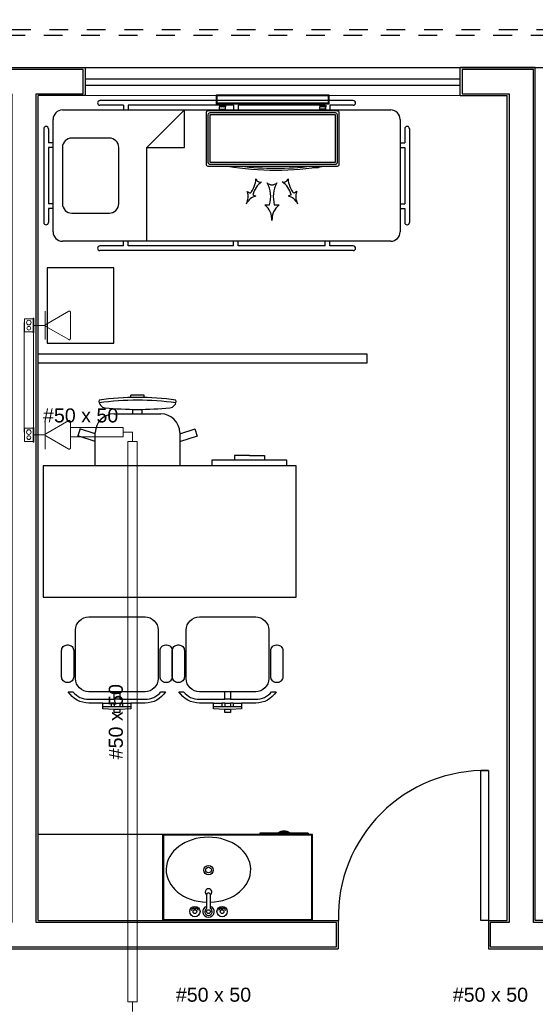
# Model space of a CAD drawing. Header units: feet. Extents: x 0 to 201, y 3 to 56.
# Tile 17 of 26: x 26.56 to 29.31, y 20.36 to 25.62. Entities that reach past the tile are written whole.
import ezdxf

# ---------------------------------------------------------------- set-up
doc = ezdxf.new("R2010")
doc.units = ezdxf.units.FT
doc.header["$LTSCALE"] = 0.1
doc.header["$MEASUREMENT"] = 0
doc.linetypes.add('HIDDEN', pattern=[0.9525, 0.635, -0.3175])
for name, color, linetype, lineweight in [('02', 2, 'Continuous', 20), ('CE-PT Dados', 7, 'Continuous', 5), ('IFC-Caixa de passagem-Contorno', 44, 'Continuous', 5), ('LO-Condutos', 1, 'Continuous', 5), ('LO-Conexões', 9, 'Continuous', 5), ('LO-Textos conduto', 7, 'Continuous', 5)]:
    doc.layers.add(name, color=color, linetype=linetype, lineweight=lineweight)
for name, color, linetype in [('1', 1, 'Continuous'), ('100_IMPIANTI', 251, 'Continuous'), ('AR-SAN', 1, 'Continuous'), ('Arq-parede-alta', 5, 'Continuous'), ('JANELA', 3, 'Continuous'), ('MOBILARIO', 8, 'Continuous'), ('parede', 5, 'Continuous'), ('porta', 3, 'Continuous'), ('PROJEÇÃO', 6, 'HIDDEN')]:
    doc.layers.add(name, color=color, linetype=linetype)
doc.styles.add('Arial', font='arial.ttf')

msp = doc.modelspace()

# ---------------------------------------------------------------- linework, layer by layer
at = {"layer": '02', "color": 8}
for p, q in [((26.91, 25.3656), (28.9131, 25.3656)), ((28.9131, 25.2153), (26.91, 25.2153))]:
    msp.add_line(p, q, dxfattribs=at)
at = {"layer": '1', "color": 8}
msp.add_arc((29.0433, 20.8287), 0.7814, 88.5312, 181.4688, dxfattribs=at)
at = {"layer": '100_IMPIANTI'}
for p, q in [((27.6111, 25.1703), (27.6111, 25.2204)), ((27.6111, 25.2204), (28.212, 25.2204)), ((27.6161, 25.1753), (27.6161, 25.2153)), ((27.6161, 25.2153), (28.207, 25.2153)), ((28.207, 25.2153), (28.207, 25.1753)), ((28.212, 25.2204), (28.212, 25.1703)), ((28.212, 25.1703), (27.6111, 25.1703)), ((28.207, 25.1753), (27.6161, 25.1753)), ((27.6274, 25.1637), (27.6291, 25.1653)), ((27.6274, 25.1653), (27.6274, 25.1553)), ((27.66, 25.1553), (27.6274, 25.1553)), ((27.6274, 25.1433), (27.6274, 25.1553)), ((27.6274, 25.1333), (27.6274, 25.1433)), ((27.6274, 25.1433), (27.66, 25.1433)), ((27.6279, 25.1553), (27.6379, 25.1653)), ((27.6367, 25.1553), (27.6468, 25.1653)), ((27.6456, 25.1553), (27.6556, 25.1653)), ((27.6544, 25.1553), (27.66, 25.1608)), ((27.66, 25.1653), (27.66, 25.1553)), ((27.66, 25.1433), (27.66, 25.1553)), ((27.66, 25.1333), (27.66, 25.1433)), ((28.1631, 25.1653), (28.1631, 25.1553)), ((28.1631, 25.1637), (28.1648, 25.1653)), ((28.1957, 25.1553), (28.1631, 25.1553)), ((28.1631, 25.1433), (28.1631, 25.1553)), ((28.1631, 25.1333), (28.1631, 25.1433)), ((28.1957, 25.1433), (28.1631, 25.1433)), ((28.1636, 25.1553), (28.1736, 25.1653)), ((28.1725, 25.1553), (28.1825, 25.1653)), ((28.1813, 25.1553), (28.1913, 25.1653)), ((28.1902, 25.1553), (28.1957, 25.1608)), ((28.1957, 25.1653), (28.1957, 25.1553)), ((28.1957, 25.1433), (28.1957, 25.1553)), ((28.1957, 25.1333), (28.1957, 25.1433)), ((27.556, 25.1232), (27.556, 24.8493)), ((28.2571, 25.1333), (27.566, 25.1333)), ((27.566, 25.1132), (27.566, 24.8593)), ((28.2471, 25.1232), (27.5761, 25.1232)), ((28.2471, 25.1132), (27.5761, 25.1132)), ((27.5761, 25.1132), (27.5761, 24.8593)), ((28.2471, 24.8593), (28.2471, 25.1132)), ((28.2571, 24.8593), (28.2571, 25.1132)), ((28.2671, 24.8493), (28.2671, 25.1232)), ((27.566, 24.8393), (28.2571, 24.8393)), ((27.5761, 24.8593), (28.2471, 24.8593)), ((27.5761, 24.8493), (28.2471, 24.8493)), ((28.1239, 24.8293), (28.1239, 24.8301)), ((28.1565, 24.8293), (28.1239, 24.8293)), ((28.1565, 24.8293), (28.1565, 24.8347)), ((27.7753, 24.7024), (27.7908, 24.6942)), ((27.8063, 24.686), (27.8218, 24.6778)), ((28.0095, 24.686), (27.994, 24.6778)), ((28.0404, 24.7024), (28.025, 24.6942)), ((27.8703, 24.6317), (27.8954, 24.6317)), ((27.9204, 24.6317), (27.9454, 24.6317))]:
    msp.add_line(p, q, dxfattribs=at)
for centre, radius, start, end in [((27.566, 25.1232), 0.01, 90, 180), ((27.5761, 25.1132), 0.01, 90, 180), ((28.2471, 25.1132), 0.01, 0, 90), ((28.2571, 25.1232), 0.01, 0, 90), ((27.566, 24.8493), 0.01, 180, 270), ((27.5761, 24.8593), 0.01, 180, 270), ((27.9279, 26.3172), 1.5, 260.1568, 279.8432), ((27.9279, 26.3172), 1.4899, 262.7035, 277.2965), ((28.2471, 24.8593), 0.01, 270, 360), ((28.2571, 24.8493), 0.01, 270, 0), ((27.7064, 24.7728), 0.1154, 317.0365, 359.2191), ((27.9188, 24.6602), 0.1154, 124.9222, 167.1048), ((27.8449, 24.7774), 0.0239, 194.9419, 289.1995), ((27.9079, 24.7729), 0.0342, 222.8712, 317.1288), ((27.7362, 24.6745), 0.1648, 344.9658, 27.1485), ((28.0796, 24.6745), 0.1648, 152.8515, 195.0342), ((27.9709, 24.7774), 0.0239, 250.8005, 345.0581), ((27.897, 24.6602), 0.1154, 12.8952, 55.0778), ((28.1094, 24.7728), 0.1154, 180.7809, 222.9635), ((27.7087, 24.6746), 0.0722, 329.7648, 22.6536), ((27.8362, 24.6071), 0.0722, 101.4877, 154.3766), ((27.9796, 24.6071), 0.0722, 25.6234, 78.5123), ((28.1071, 24.6746), 0.0722, 157.3464, 210.2352), ((27.8049, 24.552), 0.1031, 357.6941, 50.583), ((28.0109, 24.552), 0.1031, 129.417, 182.3059)]:
    msp.add_arc(centre, radius, start, end, dxfattribs=at)
at = {"layer": 'AR-SAN', "color": 8}
for p, q in [((28.1251, 21.2693), (27.3239, 21.2693)), ((27.3239, 21.2693), (27.3239, 20.8086)), ((28.1201, 21.2643), (27.3289, 21.2643)), ((27.3289, 21.2643), (27.3289, 20.8136)), ((27.8438, 21.2763), (27.8438, 21.2693)), ((27.9409, 21.2763), (27.8438, 21.2763)), ((27.9507, 21.2763), (27.9409, 21.2763)), ((27.994, 21.2763), (27.9507, 21.2763)), ((28.0038, 21.2763), (27.994, 21.2763)), ((28.1009, 21.2763), (28.0038, 21.2763)), ((28.1009, 21.2763), (28.1009, 21.2693)), ((28.1201, 20.8136), (28.1201, 21.2643)), ((28.1251, 20.8086), (28.1251, 21.2693)), ((27.3239, 20.8086), (28.1251, 20.8086)), ((27.3289, 20.8136), (28.1201, 20.8136))]:
    msp.add_line(p, q, dxfattribs=at)
for radius, start, end in [(0.0543, 54.6502, 125.3498), (0.0493, 63.956, 116.044)]:
    msp.add_arc((27.9723, 21.232), radius, start, end, dxfattribs=at)
at = {"layer": 'Arq-parede-alta', "color": 8, "ltscale": 0.03}
msp.add_lwpolyline([(28.2621, 20.8086), (28.2621, 20.6584)], dxfattribs=at)
at = {"layer": 'CE-PT Dados', "color": 3}
for p, q in [((26.6968, 23.988), (26.6968, 24.0636)), ((26.6998, 23.9932), (26.8225, 24.064)), ((26.8315, 24.0588), (26.8314, 23.9172)), ((26.6968, 23.988), (26.6365, 23.988)), ((26.6968, 23.988), (26.6968, 23.9124)), ((26.8224, 23.912), (26.6998, 23.9828)), ((26.6968, 23.4034), (26.6968, 23.479)), ((26.6998, 23.4085), (26.8225, 23.4794)), ((26.8315, 23.4742), (26.8314, 23.3326)), ((26.6968, 23.4034), (26.6365, 23.4034)), ((26.6968, 23.4034), (26.6968, 23.3277)), ((26.8224, 23.3274), (26.6998, 23.3982))]:
    msp.add_line(p, q, dxfattribs=at)
for points in [[(26.8315, 24.0588), (26.8314, 24.0595), (26.8313, 24.0602), (26.8311, 24.0609), (26.8308, 24.0615), (26.8305, 24.0621), (26.8301, 24.0627), (26.8296, 24.0632), (26.829, 24.0636), (26.8285, 24.064), (26.8278, 24.0643), (26.8272, 24.0646), (26.8265, 24.0647), (26.8258, 24.0648), (26.8251, 24.0648), (26.8244, 24.0647), (26.8237, 24.0646), (26.8231, 24.0643), (26.8225, 24.064)], [(26.6998, 23.9932), (26.6992, 23.9928), (26.6986, 23.9923), (26.6982, 23.9918), (26.6978, 23.9913), (26.6974, 23.9907), (26.6971, 23.99), (26.6969, 23.9894), (26.6968, 23.9887), (26.6968, 23.988), (26.6968, 23.9873), (26.6969, 23.9866), (26.6971, 23.9859), (26.6974, 23.9853), (26.6978, 23.9847), (26.6982, 23.9841), (26.6986, 23.9836), (26.6992, 23.9832), (26.6998, 23.9828)], [(26.8224, 23.912), (26.823, 23.9117), (26.8237, 23.9114), (26.8243, 23.9113), (26.825, 23.9112), (26.8257, 23.9112), (26.8264, 23.9113), (26.8271, 23.9114), (26.8278, 23.9117), (26.8284, 23.912), (26.829, 23.9124), (26.8295, 23.9128), (26.83, 23.9133), (26.8304, 23.9139), (26.8308, 23.9145), (26.831, 23.9151), (26.8312, 23.9158), (26.8313, 23.9165), (26.8314, 23.9172)], [(26.8315, 23.4742), (26.8314, 23.4749), (26.8313, 23.4756), (26.8311, 23.4762), (26.8308, 23.4769), (26.8305, 23.4775), (26.8301, 23.478), (26.8296, 23.4785), (26.829, 23.479), (26.8285, 23.4794), (26.8278, 23.4797), (26.8272, 23.4799), (26.8265, 23.4801), (26.8258, 23.4802), (26.8251, 23.4802), (26.8244, 23.4801), (26.8237, 23.4799), (26.8231, 23.4797), (26.8225, 23.4794)], [(26.6998, 23.4085), (26.6992, 23.4082), (26.6986, 23.4077), (26.6982, 23.4072), (26.6978, 23.4066), (26.6974, 23.406), (26.6971, 23.4054), (26.6969, 23.4047), (26.6968, 23.404), (26.6968, 23.4034), (26.6968, 23.4027), (26.6969, 23.402), (26.6971, 23.4013), (26.6974, 23.4007), (26.6978, 23.4001), (26.6982, 23.3995), (26.6986, 23.399), (26.6992, 23.3985), (26.6998, 23.3982)], [(26.8224, 23.3274), (26.823, 23.327), (26.8237, 23.3268), (26.8243, 23.3266), (26.825, 23.3266), (26.8257, 23.3266), (26.8264, 23.3266), (26.8271, 23.3268), (26.8278, 23.327), (26.8284, 23.3274), (26.829, 23.3277), (26.8295, 23.3282), (26.83, 23.3287), (26.8304, 23.3293), (26.8308, 23.3299), (26.831, 23.3305), (26.8312, 23.3312), (26.8313, 23.3319), (26.8314, 23.3326)]]:
    msp.add_lwpolyline(points, dxfattribs=at)
at = {"layer": 'Defpoints', "color": 8}
msp.add_lwpolyline([(1.4412, 39.7877), (14.9918, 39.7877), (14.9918, 28.3702), (9.0528, 28.3702), (9.0528, 25.3656), (33.0194, 25.3656), (33.0191, 13.948), (1.4412, 13.948), (1.4412, 25.3656), (6.7493, 25.3656), (6.7493, 28.3702), (1.4412, 28.3702)], close=True, dxfattribs=at)
at = {"layer": 'IFC-Caixa de passagem-Contorno', "color": 4}
for p, q in [((26.586, 23.953), (26.586, 24.023)), ((26.6335, 24.023), (26.586, 24.023)), ((26.6335, 23.949), (26.6335, 24.027)), ((26.6365, 24.027), (26.6335, 24.027)), ((26.6365, 23.949), (26.6365, 24.027)), ((26.6335, 23.953), (26.586, 23.953)), ((26.6365, 23.949), (26.6335, 23.949)), ((26.586, 23.3684), (26.586, 23.4384)), ((26.6335, 23.4384), (26.586, 23.4384)), ((26.6335, 23.3644), (26.6335, 23.4424)), ((26.6365, 23.4424), (26.6335, 23.4424)), ((26.6365, 23.3644), (26.6365, 23.4424)), ((26.6335, 23.3684), (26.586, 23.3684)), ((26.6365, 23.3644), (26.6335, 23.3644))]:
    msp.add_line(p, q, dxfattribs=at)
for centre, radius in [((26.6097, 24.003), 0.0125), ((26.6097, 23.973), 0.00995), ((26.6097, 23.4184), 0.0125), ((26.6097, 23.3884), 0.00995)]:
    msp.add_circle(centre, radius, dxfattribs=at)
at = {"layer": 'JANELA', "color": 8}
for points in [[(26.9, 25.3556), (26.1305, 25.3556), (26.1305, 25.2254), (26.5194, 25.2254), (26.5194, 20.7986), (26.4193, 20.7986), (26.4193, 20.6684), (28.2521, 20.6684), (28.2521, 20.7986), (26.6496, 20.7986), (26.6496, 25.2254), (26.9, 25.2254)], [(29.3037, 25.3556), (28.9231, 25.3556), (28.9231, 25.2254), (29.1735, 25.2254), (29.1735, 20.7986), (29.0733, 20.7986), (29.0733, 20.6684), (31.9577, 20.6684), (31.9577, 20.7986), (29.3037, 20.7986)]]:
    msp.add_lwpolyline(points, close=True, dxfattribs=at)
at = {"layer": 'LO-Condutos', "linetype": 'Continuous'}
for p, q in [((26.5847, 24.003), (26.5847, 23.4184)), ((26.6347, 23.949), (26.6347, 23.4424)), ((26.8314, 23.4434), (27.1129, 23.4434)), ((26.8314, 23.3934), (27.1129, 23.3934)), ((27.1379, 23.3684), (27.1379, 20.3738)), ((27.1879, 23.3684), (27.1879, 20.3738))]:
    msp.add_line(p, q, dxfattribs=at)
at = {"layer": 'LO-Conexões', "color": 3}
for p, q in [((27.1129, 23.3934), (27.1129, 23.4434)), ((27.1629, 23.4184), (27.1129, 23.4184)), ((27.1629, 23.4184), (27.1629, 23.3684)), ((27.1879, 23.3684), (27.1379, 23.3684)), ((27.1379, 20.3738), (27.1879, 20.3738)), ((27.1629, 20.3238), (27.1629, 20.3738))]:
    msp.add_line(p, q, dxfattribs=at)
at = {"layer": 'MOBILARIO', "color": 8}
for p, q in [((28.3415, 25.1887), (26.9895, 25.1887)), ((27.1147, 25.1637), (26.9895, 25.1637)), ((27.1147, 25.1637), (27.1147, 25.1387)), ((27.7031, 25.1637), (27.1397, 25.1637)), ((27.1397, 25.1637), (27.1397, 25.1387)), ((27.7031, 25.1637), (27.7031, 25.1387)), ((28.1913, 25.1637), (27.7281, 25.1637)), ((27.7281, 25.1637), (27.7281, 25.1387)), ((28.1913, 25.1637), (28.1913, 25.1387)), ((28.3415, 25.1637), (28.2164, 25.1637)), ((28.2164, 25.1637), (28.2164, 25.1387)), ((26.7892, 25.1387), (28.5418, 25.1387)), ((27.2399, 24.9383), (27.4402, 25.1387)), ((27.4402, 24.9383), (27.4402, 25.1387)), ((26.689, 25.0385), (26.689, 24.5377)), ((26.7141, 25.0385), (26.7141, 24.9634)), ((26.7391, 24.4877), (26.7391, 25.0886)), ((28.5919, 25.0886), (28.5919, 24.4877)), ((28.617, 25.0385), (28.617, 24.9634)), ((28.642, 25.0385), (28.642, 24.5377)), ((26.7391, 24.9634), (26.7141, 24.9634)), ((26.7141, 24.9383), (26.7141, 24.6379)), ((26.7391, 24.9383), (26.7141, 24.9383)), ((27.2399, 24.4376), (27.2399, 24.9383)), ((27.2399, 24.9383), (27.4402, 24.9383)), ((28.5919, 24.9634), (28.617, 24.9634)), ((28.5919, 24.9383), (28.617, 24.9383)), ((28.617, 24.9383), (28.617, 24.6379)), ((26.7391, 24.6379), (26.7141, 24.6379)), ((28.5919, 24.6379), (28.617, 24.6379)), ((26.7141, 24.6128), (26.7141, 24.5377)), ((26.7391, 24.6128), (26.7141, 24.6128)), ((28.5919, 24.6128), (28.617, 24.6128)), ((28.617, 24.6128), (28.617, 24.5377)), ((28.5418, 24.4376), (26.7892, 24.4376)), ((27.1147, 24.4125), (26.9895, 24.4125)), ((27.1147, 24.4125), (27.1147, 24.4376)), ((27.1397, 24.4125), (27.1397, 24.4376)), ((27.7031, 24.4125), (27.1397, 24.4125)), ((27.7031, 24.4125), (27.7031, 24.4376)), ((27.7281, 24.4125), (27.7281, 24.4376)), ((28.1913, 24.4125), (27.7281, 24.4125)), ((28.1913, 24.4125), (28.1913, 24.4376)), ((28.2164, 24.4125), (28.2164, 24.4376)), ((28.3415, 24.4125), (28.2164, 24.4125)), ((28.3415, 24.3875), (26.9895, 24.3875)), ((27.1549, 23.6036), (27.1549, 23.6144)), ((27.225, 23.6036), (27.225, 23.6144)), ((27.0648, 23.5152), (27.3152, 23.5152)), ((27.165, 23.5152), (27.165, 23.5393)), ((27.215, 23.5152), (27.215, 23.5393)), ((26.883, 23.4357), (26.8706, 23.3976)), ((26.9646, 23.4092), (26.8829, 23.4357)), ((26.9646, 23.2381), (26.9646, 23.4151)), ((27.4153, 23.4092), (27.497, 23.4357)), ((27.4153, 23.4151), (27.4153, 23.2381)), ((27.4955, 23.4352), (27.5079, 23.3971)), ((26.9646, 23.3671), (26.8706, 23.3976)), ((27.4153, 23.3671), (27.5094, 23.3976)), ((27.5871, 23.2681), (27.5871, 23.2381)), ((27.9877, 23.2681), (27.5871, 23.2681)), ((27.7073, 23.2932), (27.7073, 23.2681)), ((27.7874, 23.2932), (27.7073, 23.2932)), ((27.7874, 23.2932), (27.8675, 23.2932)), ((27.8675, 23.2932), (27.8675, 23.2681)), ((27.9877, 23.2381), (27.9877, 23.2681)), ((27.0499, 21.9705), (27.0499, 21.9505)), ((27.0649, 21.9705), (27.0499, 21.9705)), ((27.0649, 21.9705), (27.0649, 21.9505)), ((27.0949, 21.9355), (27.0649, 21.9355)), ((27.0949, 21.9705), (27.0949, 21.9505)), ((27.11, 21.9705), (27.0949, 21.9705)), ((27.11, 21.9505), (27.0949, 21.9505)), ((27.11, 21.9705), (27.11, 21.9505)), ((27.6408, 21.9705), (27.6408, 21.9505)), ((27.6558, 21.9705), (27.6408, 21.9705)), ((27.6558, 21.9705), (27.6558, 21.9505)), ((27.6858, 21.9355), (27.6558, 21.9355)), ((27.6858, 21.9705), (27.6858, 21.9505)), ((27.7009, 21.9705), (27.6858, 21.9705)), ((27.7009, 21.9505), (27.6858, 21.9505)), ((27.7009, 21.9705), (27.7009, 21.9505)), ((27.3239, 21.2693), (26.6597, 21.2693))]:
    msp.add_line(p, q, dxfattribs=at)
at = {"layer": 'MOBILARIO', "color": 8, "linetype": 'Continuous'}
for p, q in [((27.559, 20.9465), (27.559, 20.8737)), ((27.559, 20.9465), (27.559, 20.8737)), ((27.579, 20.8737), (27.579, 20.9465)), ((27.579, 20.8737), (27.579, 20.9465)), ((27.4939, 20.866), (27.4939, 20.8714)), ((27.4939, 20.866), (27.4939, 20.8714)), ((27.4989, 20.866), (27.4989, 20.8714)), ((27.4989, 20.866), (27.4989, 20.8714)), ((27.6391, 20.866), (27.6391, 20.8714)), ((27.6391, 20.866), (27.6391, 20.8714)), ((27.6441, 20.866), (27.6441, 20.8714)), ((27.6441, 20.866), (27.6441, 20.8714))]:
    msp.add_line(p, q, dxfattribs=at)
at = {"layer": 'MOBILARIO'}
for points in [[(26.8392, 24.5878), (27.0396, 24.5878, 0.414214), (27.0896, 24.6379), (27.0896, 24.6379), (27.0896, 24.9383, 0.414214), (27.0396, 24.9884), (27.0396, 24.9884), (26.8392, 24.9884, 0.414214), (26.7892, 24.9383), (26.7892, 24.9383), (26.7892, 24.6379, 0.414214), (26.8392, 24.5878), (26.8392, 24.5878)], [(27.0649, 22.0306), (26.9297, 22.0306, -0.414214), (26.8596, 22.1007), (26.8596, 22.1007), (26.8596, 22.3611, -0.414214), (26.9297, 22.4312), (26.9297, 22.4312), (27.2301, 22.4312, -0.414214), (27.3002, 22.3611), (27.3002, 22.3611), (27.3002, 22.1007, -0.414214), (27.2301, 22.0306), (27.2301, 22.0306), (27.0949, 22.0306), (27.0949, 21.9906), (27.2301, 21.9906, 0.223888), (27.3151, 22.0306), (27.3151, 22.0306), (27.3398, 22.0306, -0.255924), (27.2301, 21.9705), (27.2301, 21.9705), (27.155, 21.9705), (27.155, 21.9405), (27.0949, 21.9355), (27.0949, 21.9204), (27.0649, 21.9204), (27.0649, 21.9355), (27.0048, 21.9405), (27.0048, 21.9705), (26.9297, 21.9705, -0.255924), (26.82, 22.0306), (26.82, 22.0306), (26.8447, 22.0306, 0.223888), (26.9297, 21.9906), (26.9297, 21.9906), (27.0649, 21.9906), (27.0649, 22.0306)], [(27.6558, 22.0306), (27.5206, 22.0306, -0.414214), (27.4505, 22.1007), (27.4505, 22.1007), (27.4505, 22.3611, -0.414214), (27.5206, 22.4312), (27.5206, 22.4312), (27.821, 22.4312, -0.414214), (27.8911, 22.3611), (27.8911, 22.3611), (27.8911, 22.1007, -0.414214), (27.821, 22.0306), (27.821, 22.0306), (27.6858, 22.0306), (27.6858, 21.9906), (27.821, 21.9906, 0.223888), (27.906, 22.0306), (27.906, 22.0306), (27.9307, 22.0306, -0.255924), (27.821, 21.9705), (27.821, 21.9705), (27.7459, 21.9705), (27.7459, 21.9405), (27.6858, 21.9355), (27.6858, 21.9204), (27.6558, 21.9204), (27.6558, 21.9355), (27.5957, 21.9405), (27.5957, 21.9705), (27.5206, 21.9705, -0.255924), (27.4109, 22.0306), (27.4109, 22.0306), (27.4356, 22.0306, 0.223888), (27.5206, 21.9906), (27.5206, 21.9906), (27.6558, 21.9906), (27.6558, 22.0306)], [(26.8195, 22.0807), (26.8145, 22.0807, -0.414214), (26.7845, 22.1107), (26.7845, 22.1107), (26.7845, 22.251, -0.414214), (26.8145, 22.281), (26.8145, 22.281), (26.8195, 22.281, -0.414214), (26.8496, 22.251), (26.8496, 22.251), (26.8496, 22.1107, -0.414214), (26.8195, 22.0807), (26.8195, 22.0807)], [(27.3103, 22.1107), (27.3103, 22.251, -0.414214), (27.3403, 22.281), (27.3403, 22.281), (27.3453, 22.281, -0.414214), (27.3754, 22.251), (27.3754, 22.251), (27.3754, 22.1107, -0.414214), (27.3453, 22.0807), (27.3453, 22.0807), (27.3403, 22.0807, -0.414214), (27.3103, 22.1107), (27.3103, 22.1107)], [(27.4104, 22.0807), (27.4054, 22.0807, -0.414214), (27.3754, 22.1107), (27.3754, 22.1107), (27.3754, 22.251, -0.414214), (27.4054, 22.281), (27.4054, 22.281), (27.4104, 22.281, -0.414214), (27.4405, 22.251), (27.4405, 22.251), (27.4405, 22.1107, -0.414214), (27.4104, 22.0807), (27.4104, 22.0807)], [(27.9012, 22.1107), (27.9012, 22.251, -0.414214), (27.9312, 22.281), (27.9312, 22.281), (27.9362, 22.281, -0.414214), (27.9663, 22.251), (27.9663, 22.251), (27.9663, 22.1107, -0.414214), (27.9362, 22.0807), (27.9362, 22.0807), (27.9312, 22.0807, -0.414214), (27.9012, 22.1107), (27.9012, 22.1107)]]:
    msp.add_lwpolyline(points, format="xyb", dxfattribs=at)
for points in [[(27.0637, 24.2955), (26.7078, 24.2955), (26.7078, 23.8925), (27.0637, 23.8925)], [(26.6857, 22.537), (28.0378, 22.537), (28.0378, 23.2381), (26.6857, 23.2381)]]:
    msp.add_lwpolyline(points, close=True, dxfattribs=at)
for points in [[(26.6597, 23.8367), (28.4148, 23.8367), (28.4148, 23.7866), (26.6597, 23.7866)], [(27.0949, 22.0306), (27.0649, 22.0306)], [(27.0949, 21.9906), (27.0649, 21.9906)], [(27.6858, 22.0306), (27.6558, 22.0306)], [(27.6858, 21.9906), (27.6558, 21.9906)], [(27.0048, 21.9705), (27.0499, 21.9705)], [(27.0499, 21.9505), (27.0048, 21.9505)], [(27.0649, 21.9505), (27.0499, 21.9505)], [(27.0649, 21.9705), (27.0949, 21.9705)], [(27.0949, 21.9505), (27.0649, 21.9505)], [(27.11, 21.9705), (27.155, 21.9705)], [(27.155, 21.9505), (27.11, 21.9505)], [(27.5957, 21.9705), (27.6408, 21.9705)], [(27.6408, 21.9505), (27.5957, 21.9505)], [(27.6558, 21.9505), (27.6408, 21.9505)], [(27.6558, 21.9705), (27.6858, 21.9705)], [(27.6858, 21.9505), (27.6558, 21.9505)], [(27.7009, 21.9705), (27.7459, 21.9705)], [(27.7459, 21.9505), (27.7009, 21.9505)]]:
    msp.add_lwpolyline(points, dxfattribs=at)
at = {"layer": 'MOBILARIO', "color": 8, "linetype": 'Continuous'}
for centre, radius in [((27.5692, 21.0785), 0.025), ((27.5692, 21.0785), 0.015), ((27.4964, 20.8564), 0.0275), ((27.4964, 20.8564), 0.0275), ((27.4964, 20.8764), 0.0056), ((27.4964, 20.8764), 0.0056), ((27.6416, 20.8564), 0.0275), ((27.6416, 20.8564), 0.0275), ((27.6416, 20.8764), 0.0056), ((27.6416, 20.8764), 0.0056), ((27.4964, 20.8564), 0.01), ((27.4964, 20.8564), 0.01), ((27.569, 20.8564), 0.01), ((27.569, 20.8564), 0.01), ((27.6416, 20.8564), 0.01), ((27.6416, 20.8564), 0.01)]:
    msp.add_circle(centre, radius, dxfattribs=at)
at = {"layer": 'MOBILARIO', "color": 8}
for centre, radius, start, end in [((26.9895, 25.1762), 0.0125, 90, 270), ((28.3415, 25.1762), 0.0125, 270, 90), ((26.7892, 25.0886), 0.0501, 90, 180), ((28.5418, 25.0886), 0.0501, 0, 90), ((26.7015, 25.0385), 0.0125, 0, 180), ((28.6295, 25.0385), 0.0125, 0, 180), ((26.7015, 24.5377), 0.0125, 180, 0), ((28.6295, 24.5377), 0.0125, 180, 0), ((26.7892, 24.4877), 0.0501, 180, 270), ((28.5418, 24.4877), 0.0501, 270, 0), ((26.9895, 24.4), 0.0125, 90, 270), ((28.3415, 24.4), 0.0125, 270, 90), ((27.0192, 23.583), 0.0349, 170.8288, 266.562), ((27.19, 22.1931), 1.4105, 81.6302, 98.3698), ((27.19, 22.1781), 1.4105, 81.6302, 98.3698), ((27.19, 21.7636), 1.8512, 88.915, 91.085), ((27.3608, 23.583), 0.0349, 273.438, 9.1712), ((27.0648, 23.4151), 0.1002, 90, 180), ((27.19, 25.2129), 1.6737, 264.0697, 275.9303), ((27.3152, 23.4151), 0.1002, 0, 90)]:
    msp.add_arc(centre, radius, start, end, dxfattribs=at)
at = {"layer": 'MOBILARIO', "color": 8, "linetype": 'Continuous'}
for centre, radius, start, end in [((27.5692, 20.9612), 0.0175, 303.8654, 234.2033), ((27.5692, 20.9612), 0.0175, 303.8654, 234.2033), ((27.569, 20.9465), 0.01, 0, 180), ((27.569, 20.9465), 0.01, 0, 180), ((27.569, 20.8564), 0.03, 109.6514, 70.3603), ((27.569, 20.8564), 0.03, 109.6514, 70.3603), ((27.4964, 20.8564), 0.02, 105.2407, 164.2093), ((27.4964, 20.8564), 0.02, 105.2407, 164.2093), ((27.4964, 20.8564), 0.02, 16.4413, 74.0789), ((27.4964, 20.8564), 0.02, 16.4413, 74.0789), ((27.569, 20.8564), 0.02, 120.3431, 59.7554), ((27.569, 20.8564), 0.02, 120.3431, 59.7554), ((27.6416, 20.8564), 0.02, 106.12, 164.0884), ((27.6416, 20.8564), 0.02, 106.12, 164.0884), ((27.6416, 20.8564), 0.02, 16.2342, 73.9047), ((27.6416, 20.8564), 0.02, 16.2342, 73.9047)]:
    msp.add_arc(centre, radius, start, end, dxfattribs=at)
msp.add_ellipse((27.5687, 21.0801), major_axis=(-0.226, 0), ratio=0.76869, start_param=1.616237, end_param=7.810769, dxfattribs=at)
at = {"layer": 'parede', "color": 8}
for p, q in [((26.91, 25.3656), (26.91, 25.2153)), ((28.9131, 25.2153), (28.9131, 25.3656)), ((29.3137, 20.8086), (29.3137, 25.3656)), ((26.6597, 20.8086), (26.6597, 25.2153)), ((29.1635, 20.8086), (29.1635, 25.2153)), ((26.6597, 20.8086), (28.2621, 20.8086)), ((29.0633, 20.8086), (29.1635, 20.8086)), ((29.0633, 20.8086), (29.0633, 20.6584)), ((26.4093, 20.6584), (28.2621, 20.6584))]:
    msp.add_line(p, q, dxfattribs=at)
for points in [[(26.1205, 25.3656), (26.91, 25.3656)], [(29.3137, 25.3656), (28.9131, 25.3656)], [(26.91, 25.2153), (26.6597, 25.2153)], [(28.9131, 25.2153), (29.1635, 25.2153)], [(29.0633, 20.6584), (31.9678, 20.6584), (31.9678, 20.8086), (29.3137, 20.8086)]]:
    msp.add_lwpolyline(points, dxfattribs=at)
at = {"layer": 'porta', "color": 8}
for p, q in [((26.91, 25.3055), (28.9131, 25.3055)), ((26.91, 25.2704), (28.9131, 25.2704))]:
    msp.add_line(p, q, dxfattribs=at)
msp.add_lwpolyline([(29.0633, 21.6098), (29.0633, 20.8086), (29.0233, 20.8086), (29.0233, 21.6098)], close=True, dxfattribs=at)
at = {"layer": 'PROJEÇÃO', "color": 8, "ltscale": 0.7}
for points in [[(33.2197, 24.5644), (33.2197, 25.566), (9.0528, 25.566), (9.0528, 25.3657)], [(33.1896, 24.5944), (33.1896, 25.5359), (9.0828, 25.5359), (9.0828, 25.3657)]]:
    msp.add_lwpolyline(points, dxfattribs=at)

# ---------------------------------------------------------------- texts
at = {"layer": 'LO-Textos conduto', "char_height": 0.075, "width": 0.803735, "attachment_point": 8, "line_spacing_factor": 0.6, "style": 'Arial'}
for insert in [(26.8863, 23.4686), (27.5956, 20.3741), (29.0741, 20.3741)]:
    msp.add_mtext('#50 x 50', dxfattribs=dict(at, insert=insert))
at = {"layer": 'LO-Textos conduto', "insert": (27.1126, 21.8711), "char_height": 0.075, "width": 0.803735, "attachment_point": 8, "rotation": 90.0002, "line_spacing_factor": 0.6, "style": 'Arial'}
msp.add_mtext('#50 x 50', dxfattribs=at)

doc.saveas('drawing.dxf')
